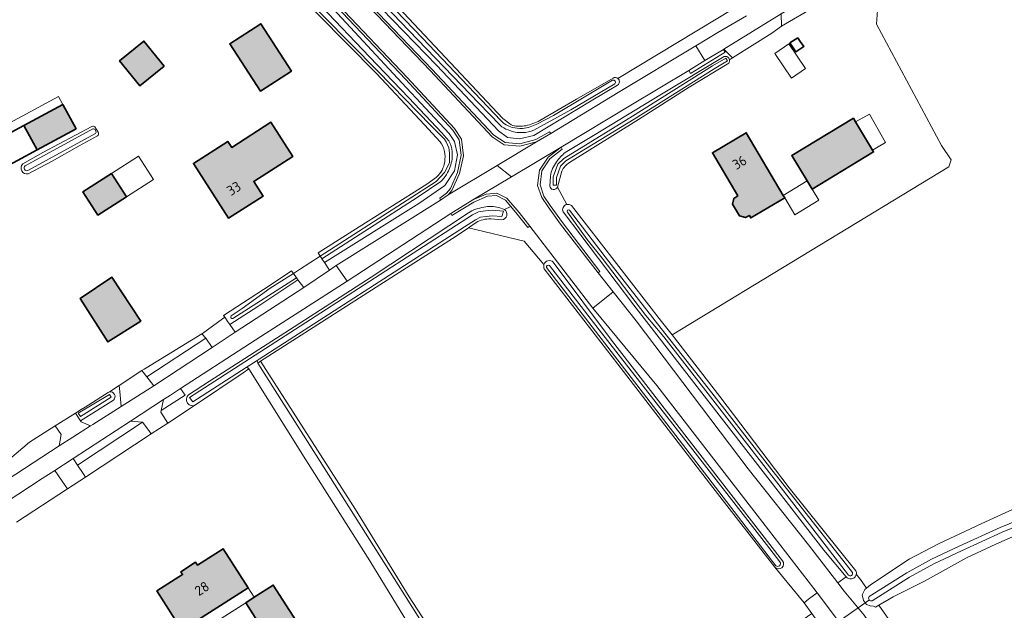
# Model space of a CAD drawing. Header units: metres. Extents: x 200031 to 204075, y 460125 to 464703.
# Tile 6 of 178: x 200361 to 200539, y 462235 to 462342. Entities that reach past the tile are written whole.
import ezdxf
from ezdxf.enums import TextEntityAlignment as Align

# ---------------------------------------------------------------- set-up
doc = ezdxf.new("R2010")
doc.units = ezdxf.units.M
doc.header["$LTSCALE"] = 2
for name, color, linetype, lineweight in [('B-WE-GR-BOS_LOOF-GV', 253, 'Continuous', 13), ('B-WE-GR-GRAS-GV', 253, 'Continuous', 13), ('B-WE-KW-KUNSTWERK_DUIKER-G', 253, 'Continuous', 18), ('B-WE-OG-BEBOUWING-GV', 253, 'Continuous', 35), ('B-WE-OG-BEBOUWING-T18', 253, 'Continuous', 18), ('B-WE-OG-BEBOUWING_LOODS-GV', 253, 'Continuous', 35), ('B-WE-OG-BEBOUWING_LUIFEL-GV', 253, 'Continuous', 18), ('B-WE-OG-BEBOUWING_SCHUUR-GV', 253, 'Continuous', 35), ('B-WE-OG-TERREIN_CULTUURSCHEIDING-GV', 253, 'Continuous', 18), ('B-WE-OG-TERREIN_ERF-GV', 253, 'Continuous', 18), ('B-WE-OG-WATER-GV', 253, 'Continuous', 18), ('B-WE-OG-WATER_GREPPEL-GV', 253, 'Continuous', 18), ('B-WE-OG-WATER_SLOOT-GV', 253, 'Continuous', 18), ('B-WE-VH-ONVERHARD-GV', 253, 'Continuous', 18), ('B-WE-VH-VERHARDING_ASFALT-GV', 253, 'Continuous', 18), ('B-WE-VH-VERHARDING_BETON-A', 254, 'Continuous', 25), ('B-WE-VH-VERHARDING_BETONSTRAATSTEEN-GV', 253, 'Continuous', 18), ('B-WE-VH-VERHARDING_HALFVERHARDING-GV', 253, 'Continuous', 18), ('B-WE-VH-VERHARDING_OPEN-GV', 253, 'Continuous', 18)]:
    doc.layers.add(name, color=color, linetype=linetype, lineweight=lineweight)
doc.styles.add('NLCS-ISO-M1000-T18', font='NLCS-ISO.ttf', dxfattribs={"height": 1.8})

msp = doc.modelspace()

# ---------------------------------------------------------------- hatches: boundary and pattern name
at = {"layer": 'B-WE-VH-VERHARDING_BETON-A'}
h = msp.add_hatch(color=256, dxfattribs=at)
h.dxf.hatch_style = 1
h.paths.add_polyline_path([(200410.125, 462332.342), (200404.591, 462340.902), (200398.996, 462337.285), (200404.53, 462328.725)])
h = msp.add_hatch(color=256, dxfattribs=at)
h.dxf.hatch_style = 1
h.paths.add_polyline_path([(200387.116, 462333.215), (200383.458, 462337.761), (200379.057, 462334.22), (200382.716, 462329.674)])
h = msp.add_hatch(color=256, dxfattribs=at)
h.dxf.hatch_style = 1
h.paths.add_polyline_path([(200371.192, 462321.882), (200368.807, 462326.318), (200361.761, 462322.529), (200364.147, 462318.093)])
h = msp.add_hatch(color=256, dxfattribs=at)
h.dxf.hatch_style = 1
h.paths.add_polyline_path([(200503.362, 462312.492), (200504.255, 462311.013), (200515.38, 462317.738), (200515.18, 462318.07), (200512.116, 462323.147), (200511.716, 462323.809), (200500.591, 462317.084)])
h = msp.add_hatch(color=256, dxfattribs=at)
h.dxf.hatch_style = 1
h.paths.add_polyline_path([(200410.415, 462316.909), (200406.435, 462323.101), (200399.338, 462318.539), (200398.638, 462319.627), (200392.43, 462315.637), (200398.782, 462305.755), (200405.008, 462309.757), (200403.336, 462312.359)])
h = msp.add_hatch(color=256, dxfattribs=at)
h.dxf.hatch_style = 1
h.paths.add_polyline_path([(200490.823, 462309.795), (200490.115, 462309.318), (200489.85, 462308.261), (200491.129, 462306.166), (200492.247, 462305.86), (200492.922, 462306.24), (200493.178, 462305.805), (200499.309, 462309.424), (200499.047, 462309.868), (200492.358, 462321.201), (200486.227, 462317.582)])
h = msp.add_hatch(color=256, dxfattribs=at)
h.dxf.hatch_style = 1
h.paths.add_polyline_path([(200375.157, 462306.288), (200380.342, 462309.621), (200377.638, 462313.827), (200372.453, 462310.494)])
h = msp.add_hatch(color=256, dxfattribs=at)
h.dxf.hatch_style = 1
h.paths.add_polyline_path([(200382.911, 462287.152), (200377.695, 462295.079), (200371.953, 462291.214), (200376.949, 462283.379)])
h = msp.add_hatch(color=256, dxfattribs=at)
h.dxf.hatch_style = 1
h.paths.add_polyline_path([(200400.79, 462237.969), (200402.297, 462238.932), (200397.784, 462246.013), (200393.145, 462243.056), (200392.82, 462243.561), (200390.147, 462241.836), (200390.473, 462241.332), (200385.827, 462238.366), (200390.341, 462231.294), (200391.857, 462232.261)])
h = msp.add_hatch(color=256, dxfattribs=at)
h.dxf.hatch_style = 1
h.paths.add_polyline_path([(200401.891, 462236.239), (200406.541, 462228.934), (200411.518, 462232.103), (200406.846, 462239.442), (200403.379, 462237.235)])

# ---------------------------------------------------------------- linework, layer by layer
at = {"layer": 'B-WE-GR-BOS_LOOF-GV', "flags": 128}
msp.add_lwpolyline([(200635.655, 462294.14), (200631.229, 462300.666), (200629.834, 462302.818), (200621.452, 462297.383), (200603.73, 462285.052), (200581.388, 462269.608), (200573.566, 462264.189), (200568.385, 462260.554), (200561.728, 462257.128), (200556.126, 462254.284), (200549.673, 462251.743), (200543.057, 462249.301), (200537.49, 462246.851), (200532.154, 462244.334), (200524.604, 462240.127), (200518.937, 462237.284), (200516.297, 462235.777), (200518.531, 462232.608), (200527.464, 462219.954), (200531.885, 462223.25), (200544.182, 462231.896), (200569, 462248.735), (200611.111, 462277.71)], close=True, dxfattribs=at)
at = {"layer": 'B-WE-GR-GRAS-GV', "flags": 128}
for points in [[(200629.34, 462416.814), (200628.24, 462416.27), (200618.738, 462410.077), (200539.497, 462362.986), (200531.603, 462358.265), (200526.531, 462355.231), (200526.174, 462355.018), (200517.821, 462350.096), (200516.524, 462349.332), (200515.916, 462340.797), (200527.67, 462318.906), (200529.372, 462316.286), (200528.981, 462315.058), (200478.943, 462284.666), (200487.578, 462273.515), (200500.126, 462257.034), (200512.186, 462242.032)], [(200514.116, 462238.871), (200514.818, 462239.45), (200521.777, 462244.126), (200527.079, 462246.918), (200534.968, 462250.547), (200544.033, 462254.697), (200553.286, 462258.575), (200561.712, 462262.492), (200566.636, 462265.395), (200573.298, 462269.638), (200582.418, 462275.942), (200597.107, 462286.045), (200608.23, 462293.872), (200622.93, 462304.059), (200634.263, 462311.801)], [(200455.789, 462297.369), (200452.202, 462301.59), (200442.144, 462304.028), (200439.906, 462302.498), (200425.455, 462293.305), (200414.089, 462286.007), (200404.564, 462279.881), (200421.734, 462253.119), (200431.391, 462237.281), (200445.603, 462215.504), (200447.049, 462216.742), (200460.308, 462201.528), (200473.613, 462212.701), (200481.899, 462218.707), (200489.722, 462224.29), (200504.202, 462234.309), (200502.813, 462236.252), (200497.521, 462242.66), (200486.309, 462257.098), (200470.153, 462278.06), (200455.845, 462296.577)], [(200512.246, 462241.395), (200512.996, 462240.46), (200513.029, 462240.414), (200514.116, 462238.871)]]:
    msp.add_lwpolyline(points, dxfattribs=at)
at = {"layer": 'B-WE-GR-GRAS-GV'}
for points in [[(200455.845, 462296.577, -0.1970561), (200455.789, 462297.369)], [(200512.186, 462242.032, -0.153521), (200512.246, 462241.395)]]:
    msp.add_lwpolyline(points, format="xyb", dxfattribs=at)
at = {"layer": 'B-WE-KW-KUNSTWERK_DUIKER-G', "flags": 128}
msp.add_lwpolyline([(200506.916, 462231.328), (200510.788, 462234.062), (200514.658, 462236.794)], dxfattribs=at)
at = {"layer": 'B-WE-OG-BEBOUWING-GV', "flags": 128}
for points in [[(200410.125, 462332.342), (200404.591, 462340.902), (200398.996, 462337.285), (200404.53, 462328.725)], [(200387.116, 462333.215), (200383.458, 462337.761), (200379.057, 462334.22), (200382.716, 462329.674)], [(200371.192, 462321.882), (200368.807, 462326.318), (200361.761, 462322.529), (200364.147, 462318.093)], [(200503.362, 462312.492), (200504.255, 462311.013), (200515.38, 462317.738), (200515.18, 462318.07), (200512.116, 462323.147), (200511.716, 462323.809), (200500.591, 462317.084)], [(200410.415, 462316.909), (200406.435, 462323.101), (200399.338, 462318.539), (200398.638, 462319.627), (200392.43, 462315.637), (200398.782, 462305.755), (200405.008, 462309.757), (200403.336, 462312.359)], [(200490.823, 462309.795), (200490.115, 462309.318), (200489.85, 462308.261), (200491.129, 462306.166), (200492.247, 462305.86), (200492.922, 462306.24), (200493.178, 462305.805), (200499.309, 462309.424), (200499.047, 462309.868), (200492.358, 462321.201), (200486.227, 462317.582)], [(200375.157, 462306.288), (200380.342, 462309.621), (200377.638, 462313.827), (200372.453, 462310.494)], [(200382.911, 462287.152), (200377.695, 462295.079), (200371.953, 462291.214), (200376.949, 462283.379)], [(200400.79, 462237.969), (200402.297, 462238.932), (200397.784, 462246.013), (200393.145, 462243.056), (200392.82, 462243.561), (200390.147, 462241.836), (200390.473, 462241.332), (200385.827, 462238.366), (200390.341, 462231.294), (200391.857, 462232.261)], [(200401.891, 462236.239), (200406.541, 462228.934), (200411.518, 462232.103), (200406.846, 462239.442), (200403.379, 462237.235)]]:
    msp.add_lwpolyline(points, close=True, dxfattribs=at)
at = {"layer": 'B-WE-OG-BEBOUWING_LOODS-GV', "flags": 128}
msp.add_lwpolyline([(200361.761, 462322.529), (200354.632, 462318.695), (200357.018, 462314.259), (200364.147, 462318.093)], close=True, dxfattribs=at)
at = {"layer": 'B-WE-OG-BEBOUWING_LUIFEL-GV', "flags": 128}
for points in [[(200503.08, 462332.78), (200500.042, 462337.239), (200497.526, 462335.525), (200500.564, 462331.065)], [(200361.761, 462322.529), (200368.807, 462326.318), (200368.049, 462327.727), (200350.352, 462318.21), (200351.11, 462316.801), (200354.632, 462318.695)], [(200512.116, 462323.147), (200515.18, 462318.07), (200517.548, 462319.401), (200514.645, 462324.568)], [(200380.342, 462309.621), (200385.192, 462312.739), (200382.488, 462316.945), (200377.638, 462313.827)], [(200501.166, 462306.384), (200505.479, 462308.983), (200504.255, 462311.013), (200503.362, 462312.492), (200499.047, 462309.868), (200499.309, 462309.424)], [(200392.947, 462230.552), (200401.891, 462236.239), (200403.379, 462237.235), (200402.297, 462238.932), (200400.79, 462237.969), (200391.857, 462232.261), (200390.341, 462231.294), (200391.422, 462229.6)]]:
    msp.add_lwpolyline(points, close=True, dxfattribs=at)
at = {"layer": 'B-WE-OG-BEBOUWING_SCHUUR-GV', "flags": 128}
msp.add_lwpolyline([(200501.672, 462338.365), (200500.26, 462337.425), (200501.332, 462335.814), (200502.744, 462336.754), (200502.124, 462337.685)], close=True, dxfattribs=at)
at = {"layer": 'B-WE-OG-TERREIN_CULTUURSCHEIDING-GV', "flags": 128}
for points in [[(200516.813, 462351.507), (200525.631, 462356.727), (200524.652, 462358.42), (200524.527, 462358.346), (200504.541, 462346.23), (200498.641, 462342.681), (200498.74, 462340.46)], [(200469.1, 462329.821), (200464.308, 462326.963), (200453.963, 462320.67), (200451.339, 462320.066), (200449.177, 462320.349), (200447.551, 462321.55), (200436.398, 462333.342), (200422.52, 462347.767), (200416.697, 462354.138), (200416.103, 462354.778), (200415.24, 462353.928), (200421.785, 462347.097), (200435.495, 462332.682), (200446.75, 462320.751), (200448.788, 462319.427), (200451.395, 462319.174), (200454.291, 462319.968), (200456.809, 462321.376), (200457.001, 462321.041), (200469.208, 462328.487), (200483.236, 462336.919), (200487.246, 462339.293), (200492.379, 462342.354)], [(200498.74, 462340.46), (200511.126, 462347.721), (200511.537, 462347.096), (200512.952, 462348.059), (200515.691, 462349.68), (200516.07, 462349.064), (200516.524, 462349.332), (200517.821, 462350.096)], [(200493.278, 462345.66), (200483.393, 462339.641)], [(200417.696, 462343.609), (200430.069, 462330.232), (200438.627, 462321.04), (200439.61, 462319.591), (200440.179, 462317.195), (200439.62, 462314.332), (200437.879, 462311.643), (200433.148, 462308.429), (200416.106, 462297.717), (200417.001, 462296.343), (200418.234, 462297.175), (200437.111, 462309.003), (200436.938, 462309.353), (200438.168, 462310.258), (200438.868, 462311.123), (200440.163, 462314.034), (200440.805, 462317.127), (200440.481, 462319.896), (200439.299, 462321.664), (200430.759, 462330.855), (200418.225, 462344.056)], [(200483.393, 462339.641), (200469.137, 462331.018)], [(200489.337, 462334.393), (200489.896, 462334.719), (200488.298, 462336.317), (200488.221, 462336.27), (200488.523, 462335.739), (200482.305, 462331.919), (200482.001, 462332.474), (200471.48, 462326.205), (200458.906, 462318.579), (200459.106, 462318.238), (200456.831, 462316.48), (200455.422, 462314.332), (200455.076, 462311.78), (200455.774, 462309.727), (200456.935, 462308.038), (200459.127, 462304.949), (200465.892, 462296.14), (200465.564, 462295.892), (200468.312, 462292.411), (200472.466, 462287.212), (200492.701, 462260.467), (200503.619, 462246.694), (200508.905, 462239.835), (200510.44, 462240.945), (200506.39, 462245.75), (200496.681, 462258.268), (200480.786, 462278.776), (200472.061, 462290.056), (200459.258, 462306.87)], [(200459.624, 462317.595), (200464.74, 462320.696), (200477.011, 462328.186), (200488.37, 462334.963)], [(200456.821, 462311.566), (200456.941, 462313.36)], [(200459.892, 462308.221), (200458.242, 462311.368), (200458.241, 462311.365)], [(200447.6, 462307.686), (200448.67, 462307.305), (200449.796, 462307.838), (200448.829, 462308.985), (200447.177, 462309.86), (200445.553, 462309.756), (200443.085, 462308.667), (200439.126, 462306.229), (200438.932, 462306.579), (200420.187, 462294.338), (200404.615, 462284.359), (200390.07, 462274.936), (200390.896, 462273.743), (200386.608, 462270.971), (200386.547, 462270.686), (200387.394, 462269.362), (200387.809, 462268.713), (200392.818, 462271.987)], [(200497.521, 462242.66), (200502.813, 462236.252), (200503.607, 462236.86), (200505.15, 462238.042), (200504.573, 462238.809), (200494.341, 462252.084), (200476.213, 462275.531), (200464.611, 462289.479), (200453.219, 462304.283), (200452.882, 462304.044), (200450.934, 462306.49), (200449.796, 462307.838), (200448.67, 462307.305)], [(200391.545, 462273.84), (200395.318, 462276.271), (200409.764, 462285.564), (200424.532, 462295.066), (200442.123, 462306.724)], [(200443.507, 462304.96), (200442.144, 462304.028), (200452.202, 462301.59), (200455.789, 462297.369)], [(200448.153, 462305.471), (200446.158, 462305.619)], [(200457.477, 462297.821), (200468.023, 462283.731), (200481.675, 462266.039), (200498.932, 462243.836)], [(200377.987, 462272.877), (200371.994, 462269.132), (200372.126, 462268.921), (200373.822, 462268.194), (200374.236, 462268.457), (200379.379, 462271.721), (200379.106, 462274.395), (200378.992, 462275.518), (200377.244, 462274.366)], [(200360.461, 462250.834), (200369.638, 462256.833), (200369.219, 462257.45), (200367.38, 462260.155), (200365.099, 462258.668), (200354.137, 462251.535), (200323.91, 462232.008), (200322.542, 462231.115), (200322.542, 462227.052), (200322.783, 462227.209), (200323.308, 462227.549), (200324.199, 462228.128)]]:
    msp.add_lwpolyline(points, dxfattribs=at)
at = {"layer": 'B-WE-OG-TERREIN_CULTUURSCHEIDING-GV'}
for points in [[(200488.37, 462334.963, -0.4407698), (200489.337, 462334.393)], [(200469.137, 462331.018, -0.5053386), (200469.1, 462329.821)], [(200458.051, 462315.948, -0.0788406), (200459.624, 462317.595)], [(200456.941, 462313.36, -0.1111628), (200458.051, 462315.948)], [(200458.241, 462311.365, -0.7292177), (200456.821, 462311.566)], [(200442.123, 462306.724, -0.1139134), (200444.917, 462307.718)], [(200444.917, 462307.718, -0.135681), (200447.6, 462307.686)], [(200459.258, 462306.87, -0.4732689), (200459.892, 462308.221)], [(200448.67, 462307.305, -0.7092719), (200448.153, 462305.471)], [(200446.158, 462305.619, 0.1412601), (200443.507, 462304.96)], [(200455.789, 462297.369, -0.5407699), (200457.477, 462297.821)], [(200377.244, 462274.366, -0.7312614), (200377.987, 462272.877)], [(200392.818, 462271.987, -0.9237589), (200391.545, 462273.84)], [(200498.932, 462243.836, -0.953507), (200497.521, 462242.66)]]:
    msp.add_lwpolyline(points, format="xyb", dxfattribs=at)
at = {"layer": 'B-WE-OG-TERREIN_CULTUURSCHEIDING-GV', "flags": 128}
for points in [[(200411.304, 462294.627), (200404.084, 462289.804), (200398.988, 462286.546), (200399.983, 462285.162), (200412.349, 462293.205)], [(200394.646, 462284.066), (200384.007, 462277.075), (200385.28, 462275.467), (200387.577, 462276.925), (200395.8, 462282.385)], [(200372.471, 462259.582), (200372.885, 462258.956), (200384.801, 462266.746), (200384.342, 462267.364), (200383.236, 462268.854), (200371.469, 462261.097)], [(200357.848, 462260.338), (200358.728, 462258.48), (200368.172, 462264.581), (200368.501, 462266.65), (200367.436, 462268.222), (200362.757, 462265.291), (200359.188, 462262.189), (200357.553, 462260.755)]]:
    msp.add_lwpolyline(points, close=True, dxfattribs=at)
at = {"layer": 'B-WE-OG-TERREIN_ERF-GV', "flags": 128}
for points in [[(200434.173, 462322.611), (200425.51, 462331.887), (200414.926, 462342.633), (200407.737, 462349.688), (200403.056, 462354.94), (200403.474, 462355.345), (200402.857, 462356.028), (200401.522, 462357.38), (200400.785, 462357.312), (200394.205, 462365.251), (200393.54, 462365.871)], [(200469.137, 462331.018), (200483.393, 462339.641), (200493.278, 462345.66), (200498.012, 462349.026), (200504.341, 462353.526), (200502.192, 462356.683), (200497.594, 462363.498)], [(200419.28, 462354.479), (200427.559, 462345.956), (200448.37, 462323.796), (200449.842, 462322.628), (200450.153, 462322.532)], [(200460.737, 462308.036), (200477.06, 462287.098), (200478.943, 462284.666), (200528.981, 462315.058), (200529.372, 462316.286), (200527.67, 462318.906), (200515.916, 462340.797), (200516.524, 462349.332), (200516.07, 462349.064), (200515.691, 462349.68), (200512.952, 462348.059), (200511.537, 462347.096), (200511.126, 462347.721), (200498.74, 462340.46), (200496.999, 462339.171)], [(200496.999, 462339.171), (200489.896, 462334.719), (200489.337, 462334.393)], [(200489.209, 462333.792), (200482.037, 462329.409), (200472.868, 462323.563), (200460.375, 462315.807)], [(200455.044, 462323.412), (200461.667, 462327.258), (200468.297, 462331.073)], [(200365.2, 462317.632), (200374.082, 462322.343)], [(200374.576, 462322.26), (200375.209, 462321.276)], [(200436.996, 462319.557), (200434.173, 462322.611)], [(200375.08, 462320.615), (200371.774, 462318.815), (200366.857, 462316.051), (200362.562, 462313.758)], [(200361.574, 462315.579), (200365.2, 462317.632)], [(200359.188, 462262.189), (200362.757, 462265.291), (200367.436, 462268.222), (200371.12, 462270.529), (200371.459, 462270.741), (200372.115, 462271.152), (200372.833, 462271.601), (200377.025, 462274.222), (200377.244, 462274.366), (200378.992, 462275.518), (200383.099, 462278.222), (200383.487, 462278.478), (200383.795, 462278.664), (200393.957, 462284.818), (200394.075, 462284.89), (200397.662, 462287.581), (200398.079, 462287.847), (200397.851, 462288.179), (200406.299, 462293.64), (200410.146, 462296.232), (200410.484, 462295.761), (200411.616, 462296.447), (200415.347, 462298.882), (200414.977, 462299.479), (200421.216, 462303.456), (200434.628, 462311.884), (200436.348, 462313.172)], [(200459.013, 462314.275), (200458.242, 462311.368), (200459.892, 462308.221)], [(200376.646, 462130.768), (200435.555, 462172.111), (200430.252, 462174.777), (200430.862, 462177.201), (200430.181, 462176.641), (200417.792, 462191.704), (200445.603, 462215.504), (200431.391, 462237.281), (200421.734, 462253.119), (200404.564, 462279.881), (200404.087, 462279.566), (200413.463, 462264.748), (200427.969, 462241.749), (200441.576, 462220.187)], [(200439.827, 462219.312), (200431.795, 462231.603), (200424.292, 462243.796), (200412.754, 462262.046), (200402.463, 462278.494), (200401.414, 462277.802), (200392.818, 462271.987), (200387.809, 462268.713), (200384.801, 462266.746), (200372.885, 462258.956), (200369.638, 462256.833), (200360.461, 462250.834)]]:
    msp.add_lwpolyline(points, dxfattribs=at)
for points in [[(200398.996, 462337.285), (200404.591, 462340.902), (200410.125, 462332.342), (200404.53, 462328.725)], [(200379.057, 462334.22), (200383.458, 462337.761), (200387.116, 462333.215), (200382.716, 462329.674)], [(200361.761, 462322.529), (200368.807, 462326.318), (200371.192, 462321.882), (200364.147, 462318.093), (200357.018, 462314.259), (200353.495, 462312.365), (200351.11, 462316.801), (200354.632, 462318.695)], [(200500.591, 462317.084), (200511.716, 462323.809), (200512.116, 462323.147), (200515.18, 462318.07), (200515.38, 462317.738), (200504.255, 462311.013), (200503.362, 462312.492)], [(200406.435, 462323.101), (200410.415, 462316.909), (200403.336, 462312.359), (200405.008, 462309.757), (200398.782, 462305.755), (200392.43, 462315.637), (200398.638, 462319.627), (200399.338, 462318.539)], [(200499.047, 462309.868), (200499.309, 462309.424), (200493.178, 462305.805), (200492.922, 462306.24), (200492.247, 462305.86), (200491.129, 462306.166), (200489.85, 462308.261), (200490.115, 462309.318), (200490.823, 462309.795), (200486.227, 462317.582), (200492.358, 462321.201)], [(200375.157, 462306.288), (200372.453, 462310.494), (200377.638, 462313.827), (200380.342, 462309.621)], [(200376.949, 462283.379), (200371.953, 462291.214), (200377.695, 462295.079), (200382.911, 462287.152)], [(200390.147, 462241.836), (200392.82, 462243.561), (200393.145, 462243.056), (200397.784, 462246.013), (200402.297, 462238.932), (200400.79, 462237.969), (200391.857, 462232.261), (200390.341, 462231.294), (200385.827, 462238.366), (200390.473, 462241.332)], [(200406.846, 462239.442), (200411.518, 462232.103), (200406.541, 462228.934), (200401.891, 462236.239), (200403.379, 462237.235)]]:
    msp.add_lwpolyline(points, close=True, dxfattribs=at)
at = {"layer": 'B-WE-OG-TERREIN_ERF-GV'}
for points in [[(200489.337, 462334.393, -0.2117599), (200489.209, 462333.792)], [(200468.297, 462331.073, -0.3103296), (200469.137, 462331.018)], [(200374.082, 462322.343, -0.2888077), (200374.576, 462322.26)], [(200450.153, 462322.532, 0.1201623), (200452.484, 462322.472)], [(200452.484, 462322.472, 0.0767495), (200455.044, 462323.412)], [(200375.209, 462321.276, -0.4327174), (200375.08, 462320.615)], [(200437.831, 462317.829, 0.1086208), (200436.996, 462319.557)], [(200437.842, 462315.929, 0.0689333), (200437.831, 462317.829)], [(200362.562, 462313.758, -0.7536474), (200361.574, 462315.579)], [(200436.348, 462313.172, 0.1890524), (200437.842, 462315.929)], [(200460.375, 462315.807, 0.1238868), (200459.013, 462314.275)], [(200459.892, 462308.221, -0.2371292), (200460.737, 462308.036)]]:
    msp.add_lwpolyline(points, format="xyb", dxfattribs=at)
at = {"layer": 'B-WE-OG-WATER-GV', "flags": 128}
for points in [[(200374.209, 462321.905), (200361.993, 462315.218)], [(200362.472, 462314.343), (200374.688, 462321.029)]]:
    msp.add_lwpolyline(points, dxfattribs=at)
at = {"layer": 'B-WE-OG-WATER-GV'}
for points in [[(200374.688, 462321.029, 0.6758591), (200374.209, 462321.905)], [(200361.993, 462315.218, 0.7775907), (200362.472, 462314.343)]]:
    msp.add_lwpolyline(points, format="xyb", dxfattribs=at)
at = {"layer": 'B-WE-OG-WATER_GREPPEL-GV', "flags": 128}
for points in [[(200403.96, 462280.034), (200401.969, 462278.752)], [(200441.576, 462220.187), (200427.969, 462241.749), (200413.463, 462264.748), (200404.087, 462279.566)], [(200402.463, 462278.494), (200412.754, 462262.046), (200424.292, 462243.796), (200431.795, 462231.603), (200439.827, 462219.312)]]:
    msp.add_lwpolyline(points, dxfattribs=at)
at = {"layer": 'B-WE-OG-WATER_GREPPEL-GV'}
for points in [[(200404.087, 462279.566, -0.1701914), (200403.96, 462280.034)], [(200401.969, 462278.752, -0.2022408), (200402.463, 462278.494)]]:
    msp.add_lwpolyline(points, format="xyb", dxfattribs=at)
at = {"layer": 'B-WE-OG-WATER_SLOOT-GV', "flags": 128}
for points in [[(200437.149, 462312.407), (200432.869, 462309.484), (200415.65, 462298.417), (200416.106, 462297.717), (200433.148, 462308.429), (200437.879, 462311.643), (200439.62, 462314.332), (200440.179, 462317.195), (200439.61, 462319.591), (200438.627, 462321.04), (200430.069, 462330.232), (200417.696, 462343.609), (200404.969, 462356.695), (200403.474, 462355.345), (200403.056, 462354.94), (200407.737, 462349.688), (200414.926, 462342.633), (200425.51, 462331.887), (200434.173, 462322.611), (200436.996, 462319.557)], [(200436.348, 462313.172), (200434.628, 462311.884), (200421.216, 462303.456), (200414.977, 462299.479), (200415.347, 462298.882), (200436.271, 462312.378), (200437.827, 462314.03), (200438.731, 462315.747), (200438.684, 462317.541), (200438.595, 462318.484), (200438.097, 462319.523), (200437.788, 462320.01), (200436.546, 462321.319), (200435.355, 462322.508), (200430.769, 462327.195), (200425.69, 462332.374), (200416.021, 462342.192), (200412.005, 462346.308), (200411.771, 462346.507), (200409.799, 462348.345), (200404.212, 462354.529)], [(200404.212, 462354.529), (200409.799, 462348.345), (200411.771, 462346.507), (200412.005, 462346.308), (200416.021, 462342.192), (200425.69, 462332.374), (200430.769, 462327.195), (200435.355, 462322.508), (200436.546, 462321.319), (200437.788, 462320.01), (200438.097, 462319.523), (200438.595, 462318.484), (200438.684, 462317.541), (200438.731, 462315.747), (200437.827, 462314.03), (200436.271, 462312.378), (200415.347, 462298.882), (200415.614, 462298.472), (200415.65, 462298.417), (200432.869, 462309.484), (200437.149, 462312.407)], [(200404.931, 462355.28), (200410.424, 462349.523), (200415.483, 462344.086), (200424.266, 462334.935), (200431.387, 462327.517), (200437.332, 462321.203), (200438.576, 462319.716)], [(200438.576, 462319.716), (200437.332, 462321.203), (200431.387, 462327.517), (200424.266, 462334.935), (200415.483, 462344.086), (200410.424, 462349.523), (200404.931, 462355.28)], [(200415.878, 462355.021), (200416.103, 462354.778), (200416.697, 462354.138), (200422.52, 462347.767), (200436.398, 462333.342), (200447.551, 462321.55), (200449.177, 462320.349), (200451.339, 462320.066), (200453.963, 462320.67), (200464.308, 462326.963), (200469.1, 462329.821)], [(200447.857, 462322.56), (200444.017, 462326.518), (200429.849, 462341.265), (200418.238, 462353.491), (200416.968, 462354.844)], [(200416.968, 462354.844), (200418.238, 462353.491), (200429.849, 462341.265), (200444.017, 462326.518), (200447.857, 462322.56)], [(200450.153, 462322.532), (200449.842, 462322.628), (200448.37, 462323.796), (200427.559, 462345.956), (200419.28, 462354.479), (200418.684, 462355.093), (200418.273, 462355.516), (200418.251, 462355.488)], [(200418.378, 462354.574), (200420.932, 462351.724), (200433.834, 462338.29), (200448, 462323.388)], [(200448, 462323.388), (200433.834, 462338.29), (200420.932, 462351.724), (200418.378, 462354.574)], [(200488.37, 462334.963), (200477.011, 462328.186), (200464.74, 462320.696), (200459.624, 462317.595)], [(200460.375, 462315.807), (200472.868, 462323.563), (200482.037, 462329.409), (200489.209, 462333.792)], [(200468.297, 462331.073), (200461.667, 462327.258), (200455.044, 462323.412)], [(200451.926, 462321.987), (200452.978, 462322.162), (200454.523, 462322.742), (200457.522, 462324.34), (200463.065, 462327.616), (200468.193, 462330.674)], [(200468.193, 462330.674), (200463.065, 462327.616), (200457.522, 462324.34), (200454.523, 462322.742), (200452.978, 462322.162), (200451.926, 462321.987)], [(200468.578, 462330.04), (200460.655, 462325.329), (200453.969, 462321.669)], [(200453.969, 462321.669), (200460.655, 462325.329), (200468.578, 462330.04)], [(200374.082, 462322.343), (200365.2, 462317.632), (200361.574, 462315.579)], [(200361.993, 462315.218), (200374.209, 462321.905)], [(200375.209, 462321.276), (200374.576, 462322.26)], [(200374.688, 462321.029), (200362.472, 462314.343)], [(200362.562, 462313.758), (200366.857, 462316.051), (200371.774, 462318.815), (200375.08, 462320.615)], [(200456.941, 462313.36), (200456.821, 462311.566)], [(200458.241, 462311.365), (200458.242, 462311.368), (200459.013, 462314.275)], [(200448.67, 462307.305), (200447.6, 462307.686)], [(200512.186, 462242.032), (200500.126, 462257.034), (200487.578, 462273.515), (200478.943, 462284.666), (200477.06, 462287.098), (200460.737, 462308.036)], [(200442.123, 462306.724), (200424.532, 462295.066), (200409.764, 462285.564), (200395.318, 462276.271), (200391.545, 462273.84)], [(200401.969, 462278.752), (200392.315, 462272.532), (200391.714, 462273.334), (200415.438, 462288.618), (200442.896, 462306.336), (200443.978, 462306.877), (200445.201, 462307.068), (200446.427, 462307.176), (200448.464, 462307.028), (200448.165, 462306.047), (200446.435, 462306.173), (200445.322, 462306.075), (200444.286, 462305.913), (200443.392, 462305.466), (200441.431, 462304.201), (200415.98, 462287.778), (200404.318, 462280.265), (200403.96, 462280.034)], [(200459.258, 462306.87), (200472.061, 462290.056), (200480.786, 462278.776), (200496.681, 462258.268), (200506.39, 462245.75), (200510.44, 462240.945)], [(200510.835, 462241.231), (200500.943, 462254.075), (200488.853, 462269.635), (200477.438, 462284.314), (200474.219, 462288.174), (200466.286, 462298.54), (200463.603, 462301.915), (200460.016, 462306.82)], [(200460.016, 462306.82), (200463.603, 462301.915), (200466.286, 462298.54), (200474.219, 462288.174), (200477.438, 462284.314), (200488.853, 462269.635), (200500.943, 462254.075), (200510.835, 462241.231)], [(200460.428, 462307.177), (200466.878, 462298.739), (200477, 462285.827), (200486.12, 462274.203), (200496.574, 462260.831), (200511.539, 462241.728)], [(200511.539, 462241.728), (200496.574, 462260.831), (200486.12, 462274.203), (200477, 462285.827), (200466.878, 462298.739), (200460.428, 462307.177)], [(200404.087, 462279.566), (200404.564, 462279.881), (200414.089, 462286.007), (200425.455, 462293.305), (200439.906, 462302.498), (200442.144, 462304.028), (200443.507, 462304.96)], [(200446.158, 462305.619), (200448.153, 462305.471)], [(200456.763, 462297.223), (200465.795, 462285.566), (200481.009, 462266.022), (200496, 462246.795), (200498.441, 462243.607)], [(200496, 462246.795), (200481.009, 462266.022), (200465.795, 462285.566), (200456.763, 462297.223)], [(200498.932, 462243.836), (200481.675, 462266.039), (200468.023, 462283.731), (200457.477, 462297.821)], [(200399.264, 462288.096), (200401.253, 462289.423), (200406.3, 462293.092), (200410.484, 462295.761), (200410.146, 462296.232), (200406.299, 462293.64), (200397.851, 462288.179), (200398.079, 462287.847), (200398.646, 462287.022), (200398.988, 462286.546), (200404.084, 462289.804), (200411.304, 462294.627), (200411.068, 462294.948), (200399.534, 462287.589)], [(200399.534, 462287.589), (200411.068, 462294.948), (200410.484, 462295.761), (200406.3, 462293.092)], [(200455.845, 462296.577), (200470.153, 462278.06), (200486.309, 462257.098), (200497.521, 462242.66)], [(200497.694, 462242.938), (200482.057, 462263.361), (200456.222, 462296.822)], [(200456.222, 462296.822), (200482.057, 462263.361), (200497.694, 462242.938)], [(200406.3, 462293.092), (200401.253, 462289.423), (200399.264, 462288.096)], [(200392.818, 462271.987), (200401.414, 462277.802), (200402.463, 462278.494)], [(200377.244, 462274.366), (200377.025, 462274.222), (200372.833, 462271.601), (200372.115, 462271.152), (200371.459, 462270.741), (200371.12, 462270.529), (200371.994, 462269.132), (200377.987, 462272.877)], [(200514.592, 462237.363), (200521.391, 462241.675), (200525.837, 462244.107), (200530.863, 462246.482), (200538.229, 462249.843), (200548.011, 462253.803), (200557.808, 462257.816)], [(200557.808, 462257.816), (200548.011, 462253.803), (200538.229, 462249.843), (200530.863, 462246.482), (200525.837, 462244.107), (200521.391, 462241.675), (200514.592, 462237.363)], [(200558.182, 462256.969), (200548.36, 462252.945), (200538.594, 462248.993), (200531.253, 462245.643), (200526.257, 462243.282), (200521.861, 462240.878), (200515.088, 462236.581)], [(200515.088, 462236.581), (200521.861, 462240.878), (200526.257, 462243.282), (200531.253, 462245.643), (200538.594, 462248.993), (200548.36, 462252.945), (200558.182, 462256.969)], [(200544.033, 462254.697), (200534.968, 462250.547), (200527.079, 462246.918), (200521.777, 462244.126), (200514.818, 462239.45), (200514.116, 462238.871), (200513.794, 462238.605), (200513.327, 462237.657), (200513.549, 462236.637), (200514.068, 462235.911), (200514.756, 462235.676), (200515.346, 462235.606), (200515.706, 462235.439), (200516.297, 462235.777), (200518.937, 462237.284), (200524.604, 462240.127), (200532.154, 462244.334), (200537.49, 462246.851), (200543.057, 462249.301)], [(200498.441, 462243.607), (200496, 462246.795)], [(200510.44, 462240.945), (200510.621, 462240.73)]]:
    msp.add_lwpolyline(points, dxfattribs=at)
for points in [[(200458.062, 462311.712), (200457.462, 462311.716), (200457.472, 462313.21), (200458.285, 462315.519), (200459.386, 462316.566), (200471.779, 462324.164), (200486.229, 462333.274), (200488.654, 462334.689), (200488.976, 462334.182), (200486.541, 462332.76), (200472.095, 462323.654), (200459.754, 462316.088), (200458.803, 462315.183), (200458.072, 462313.106)], [(200488.976, 462334.182), (200488.654, 462334.689), (200486.229, 462333.274), (200471.779, 462324.164), (200459.386, 462316.566), (200458.285, 462315.519), (200457.472, 462313.21), (200457.462, 462311.716), (200458.062, 462311.712), (200458.072, 462313.106), (200458.803, 462315.183), (200459.754, 462316.088), (200472.095, 462323.654), (200486.541, 462332.76)], [(200403.96, 462280.034), (200404.318, 462280.265), (200415.98, 462287.778), (200441.431, 462304.201), (200443.392, 462305.466), (200444.286, 462305.913), (200445.322, 462306.075), (200446.435, 462306.173), (200448.165, 462306.047), (200448.464, 462307.028), (200446.427, 462307.176), (200445.201, 462307.068), (200443.978, 462306.877), (200442.896, 462306.336), (200415.438, 462288.618), (200391.714, 462273.334), (200392.315, 462272.532), (200401.969, 462278.752)], [(200384.007, 462277.075), (200394.646, 462284.066), (200393.957, 462284.818), (200383.795, 462278.664), (200383.487, 462278.478), (200383.099, 462278.222)], [(200377.23, 462273.902), (200377.565, 462273.38), (200371.989, 462269.894), (200371.609, 462270.502)], [(200371.609, 462270.502), (200371.989, 462269.894), (200377.565, 462273.38), (200377.23, 462273.902)]]:
    msp.add_lwpolyline(points, close=True, dxfattribs=at)
at = {"layer": 'B-WE-OG-WATER_SLOOT-GV'}
for points in [[(200489.337, 462334.393, 0.4407698), (200488.37, 462334.963)], [(200489.209, 462333.792, 0.2117599), (200489.337, 462334.393)], [(200469.137, 462331.018, 0.3103296), (200468.297, 462331.073)], [(200469.1, 462329.821, 0.5053386), (200469.137, 462331.018)], [(200468.193, 462330.674, -0.8464599), (200468.578, 462330.04)], [(200468.578, 462330.04, 0.8464599), (200468.193, 462330.674)], [(200374.576, 462322.26, 0.2888077), (200374.082, 462322.343)], [(200374.209, 462321.905, -0.6758591), (200374.688, 462321.029)], [(200449.32, 462321.726, -0.1215293), (200447.857, 462322.56)], [(200447.857, 462322.56, 0.1215293), (200449.32, 462321.726)], [(200448, 462323.388, 0.1371095), (200450.028, 462322.154)], [(200450.028, 462322.154, -0.1371095), (200448, 462323.388)], [(200450.028, 462322.154, 0.0783608), (200451.926, 462321.987)], [(200451.926, 462321.987, -0.0783608), (200450.028, 462322.154)], [(200452.484, 462322.472, -0.1201623), (200450.153, 462322.532)], [(200455.044, 462323.412, -0.0767495), (200452.484, 462322.472)], [(200375.08, 462320.615, 0.4327174), (200375.209, 462321.276)], [(200451.917, 462321.232, -0.1304832), (200449.32, 462321.726)], [(200449.32, 462321.726, 0.1304832), (200451.917, 462321.232)], [(200453.969, 462321.669, -0.1152518), (200451.917, 462321.232)], [(200451.917, 462321.232, 0.1152518), (200453.969, 462321.669)], [(200436.996, 462319.557, -0.1086208), (200437.831, 462317.829)], [(200438.576, 462319.716, -0.1521211), (200439.175, 462317.777)], [(200439.175, 462317.777, 0.1521211), (200438.576, 462319.716)], [(200437.831, 462317.829, -0.0689333), (200437.842, 462315.929)], [(200439.175, 462317.777, -0.1267995), (200438.816, 462315.083)], [(200438.816, 462315.083, 0.1267995), (200439.175, 462317.777)], [(200459.624, 462317.595, 0.0788406), (200458.051, 462315.948)], [(200361.574, 462315.579, 0.7536474), (200362.562, 462313.758)], [(200362.472, 462314.343, -0.7775907), (200361.993, 462315.218)], [(200437.842, 462315.929, -0.1890524), (200436.348, 462313.172)], [(200438.816, 462315.083, -0.1285672), (200437.149, 462312.407)], [(200437.149, 462312.407, 0.1285672), (200438.816, 462315.083)], [(200458.051, 462315.948, 0.1111628), (200456.941, 462313.36)], [(200459.013, 462314.275, -0.1238868), (200460.375, 462315.807)], [(200456.821, 462311.566, 0.7292177), (200458.241, 462311.365)], [(200444.917, 462307.718, 0.1139134), (200442.123, 462306.724)], [(200447.6, 462307.686, 0.135681), (200444.917, 462307.718)], [(200459.892, 462308.221, 0.4732689), (200459.258, 462306.87)], [(200460.737, 462308.036, 0.2371292), (200459.892, 462308.221)], [(200448.153, 462305.471, 0.7092719), (200448.67, 462307.305)], [(200460.016, 462306.82, -0.9719331), (200460.428, 462307.177)], [(200460.428, 462307.177, 0.9719331), (200460.016, 462306.82)], [(200443.507, 462304.96, -0.1412601), (200446.158, 462305.619)], [(200455.789, 462297.369, 0.1970561), (200455.845, 462296.577)], [(200457.477, 462297.821, 0.5407699), (200455.789, 462297.369)], [(200456.222, 462296.822, -0.7261678), (200456.763, 462297.223)], [(200456.763, 462297.223, 0.7261678), (200456.222, 462296.822)], [(200399.534, 462287.589, -0.8045062), (200399.264, 462288.096)], [(200399.264, 462288.096, 0.8045062), (200399.534, 462287.589)], [(200403.96, 462280.034, 0.1701914), (200404.087, 462279.566)], [(200402.463, 462278.494, 0.2022408), (200401.969, 462278.752)], [(200377.987, 462272.877, 0.7312614), (200377.244, 462274.366)], [(200391.545, 462273.84, 0.9237589), (200392.818, 462271.987)], [(200497.521, 462242.66, 0.953507), (200498.932, 462243.836)], [(200498.441, 462243.607, -0.9042592), (200497.694, 462242.938)], [(200497.694, 462242.938, 0.9042592), (200498.441, 462243.607)], [(200512.246, 462241.395, 0.153521), (200512.186, 462242.032)], [(200510.621, 462240.73, 0.5272119), (200512.246, 462241.395)], [(200511.539, 462241.728, -0.8386689), (200510.835, 462241.231)], [(200510.835, 462241.231, 0.8386689), (200511.539, 462241.728)], [(200515.088, 462236.581, -0.7364732), (200514.592, 462237.363)], [(200514.592, 462237.363, 0.7364732), (200515.088, 462236.581)]]:
    msp.add_lwpolyline(points, format="xyb", dxfattribs=at)
at = {"layer": 'B-WE-VH-ONVERHARD-GV', "flags": 128}
msp.add_lwpolyline([(200510.621, 462240.73), (200510.44, 462240.945), (200508.905, 462239.835), (200510.083, 462238.306), (200513.659, 462234.011), (200515.869, 462230.854), (200517.145, 462231.694), (200517.711, 462232.067), (200518.531, 462232.608), (200516.297, 462235.777), (200515.706, 462235.439), (200515.346, 462235.606), (200514.756, 462235.676), (200514.068, 462235.911), (200513.549, 462236.637), (200513.327, 462237.657), (200513.794, 462238.605), (200514.116, 462238.871), (200513.029, 462240.414), (200512.996, 462240.46), (200512.246, 462241.395)], dxfattribs=at)
at = {"layer": 'B-WE-VH-ONVERHARD-GV'}
msp.add_lwpolyline([(200512.246, 462241.395, -0.5272119), (200510.621, 462240.73)], format="xyb", dxfattribs=at)
at = {"layer": 'B-WE-VH-ONVERHARD-GV', "flags": 128}
msp.add_lwpolyline([(200510.101, 462226.523), (200510.655, 462226.906), (200511.167, 462229.863), (200510.289, 462231.215), (200505.15, 462238.042), (200503.607, 462236.86), (200502.813, 462236.252), (200504.202, 462234.309), (200505.563, 462232.404), (200506.132, 462232.627), (200506.823, 462232.753), (200507.379, 462232.486), (200507.898, 462231.727), (200507.989, 462230.84), (200507.655, 462230.055), (200507.481, 462229.932), (200508.548, 462228.543)], close=True, dxfattribs=at)
at = {"layer": 'B-WE-VH-VERHARDING_ASFALT-GV', "flags": 128}
for points in [[(200418.56, 462344.32), (200431.044, 462331.15), (200439.601, 462321.943), (200440.885, 462320.063), (200441.234, 462317.038), (200440.521, 462313.849), (200439.153, 462310.753), (200438.474, 462309.953), (200447.329, 462315.281), (200454.457, 462319.571), (200451.405, 462318.768), (200448.577, 462319.035), (200446.423, 462320.471), (200435.2, 462332.428), (200421.49, 462346.819)], [(200492.379, 462342.354), (200487.246, 462339.293), (200483.236, 462336.919), (200484.886, 462334.246), (200488.221, 462336.27), (200488.298, 462336.317), (200498.641, 462342.681)], [(200354.137, 462251.535), (200365.099, 462258.668), (200367.38, 462260.155), (200370.674, 462262.301), (200381.058, 462269.069), (200387.038, 462272.966), (200388.3, 462273.789), (200390.07, 462274.936), (200404.615, 462284.359), (200420.187, 462294.338), (200418.234, 462297.175), (200417.001, 462296.343), (200412.349, 462293.205), (200399.983, 462285.162), (200395.8, 462282.385), (200387.577, 462276.925), (200385.28, 462275.467), (200379.379, 462271.721), (200374.236, 462268.457), (200373.822, 462268.194), (200370.622, 462266.163), (200368.172, 462264.581), (200358.728, 462258.48)], [(200513.659, 462234.011), (200510.083, 462238.306), (200508.905, 462239.835), (200503.619, 462246.694), (200492.701, 462260.467), (200472.466, 462287.212), (200468.312, 462292.411), (200464.611, 462289.479), (200476.213, 462275.531), (200494.341, 462252.084), (200504.573, 462238.809), (200505.15, 462238.042), (200510.289, 462231.215)]]:
    msp.add_lwpolyline(points, dxfattribs=at)
for points in [[(200484.886, 462334.246), (200483.236, 462336.919), (200469.208, 462328.487), (200457.001, 462321.041), (200454.457, 462319.571), (200447.329, 462315.281), (200449.919, 462313.216), (200458.906, 462318.579), (200471.48, 462326.205), (200482.001, 462332.474)], [(200453.219, 462304.283), (200464.611, 462289.479), (200468.312, 462292.411), (200465.564, 462295.892), (200458.8, 462304.69), (200456.529, 462307.824), (200455.401, 462309.518), (200454.644, 462311.687), (200455.001, 462314.459), (200456.545, 462316.802), (200458.906, 462318.579), (200449.919, 462313.216), (200442.946, 462309.056), (200445.368, 462310.121), (200447.259, 462310.278), (200449.089, 462309.346), (200451.305, 462306.751)], [(200420.187, 462294.338), (200438.932, 462306.579), (200442.946, 462309.056), (200449.919, 462313.216), (200447.329, 462315.281), (200438.474, 462309.953), (200437.111, 462309.003), (200418.234, 462297.175)]]:
    msp.add_lwpolyline(points, close=True, dxfattribs=at)
at = {"layer": 'B-WE-VH-VERHARDING_BETONSTRAATSTEEN-GV', "flags": 128}
msp.add_lwpolyline([(200371.994, 462269.132), (200371.12, 462270.529), (200367.436, 462268.222), (200368.501, 462266.65), (200368.172, 462264.581), (200370.622, 462266.163), (200373.822, 462268.194), (200372.126, 462268.921)], close=True, dxfattribs=at)
at = {"layer": 'B-WE-VH-VERHARDING_HALFVERHARDING-GV', "flags": 128}
for points in [[(200437.111, 462309.003), (200438.474, 462309.953), (200439.153, 462310.753), (200440.521, 462313.849), (200441.234, 462317.038), (200440.885, 462320.063), (200439.601, 462321.943), (200431.044, 462331.15), (200418.56, 462344.32), (200405.547, 462357.824), (200405.322, 462357.619), (200405.252, 462357.532), (200418.225, 462344.056), (200430.759, 462330.855), (200439.299, 462321.664), (200440.481, 462319.896), (200440.805, 462317.127), (200440.163, 462314.034), (200438.868, 462311.123), (200438.168, 462310.258), (200436.938, 462309.353)], [(200488.221, 462336.27), (200484.886, 462334.246), (200482.001, 462332.474), (200482.305, 462331.919), (200488.523, 462335.739)], [(200465.564, 462295.892), (200465.892, 462296.14), (200459.127, 462304.949), (200456.935, 462308.038), (200455.774, 462309.727), (200455.076, 462311.78), (200455.422, 462314.332), (200456.831, 462316.48), (200459.106, 462318.238), (200458.906, 462318.579), (200456.545, 462316.802), (200455.001, 462314.459), (200454.644, 462311.687), (200455.401, 462309.518), (200456.529, 462307.824), (200458.8, 462304.69)], [(200442.946, 462309.056), (200438.932, 462306.579), (200439.126, 462306.229), (200443.085, 462308.667), (200445.553, 462309.756), (200447.177, 462309.86), (200448.829, 462308.985), (200449.796, 462307.838), (200450.934, 462306.49), (200452.882, 462304.044), (200453.219, 462304.283), (200451.305, 462306.751), (200449.089, 462309.346), (200447.259, 462310.278), (200445.368, 462310.121)]]:
    msp.add_lwpolyline(points, close=True, dxfattribs=at)
msp.add_lwpolyline([(200421.49, 462346.819), (200435.2, 462332.428), (200446.423, 462320.471), (200448.577, 462319.035), (200451.405, 462318.768), (200454.457, 462319.571), (200457.001, 462321.041), (200456.809, 462321.376), (200454.291, 462319.968), (200451.395, 462319.174), (200448.788, 462319.427), (200446.75, 462320.751), (200435.495, 462332.682), (200421.785, 462347.097)], dxfattribs=at)
at = {"layer": 'B-WE-VH-VERHARDING_OPEN-GV', "flags": 128}
for points in [[(200498.74, 462340.46), (200498.641, 462342.681), (200488.298, 462336.317), (200489.896, 462334.719), (200496.999, 462339.171)], [(200415.65, 462298.417), (200415.614, 462298.472), (200415.347, 462298.882), (200411.616, 462296.447), (200410.484, 462295.761), (200411.068, 462294.948), (200411.304, 462294.627), (200412.349, 462293.205), (200417.001, 462296.343), (200416.106, 462297.717)], [(200393.957, 462284.818), (200394.646, 462284.066), (200395.8, 462282.385), (200399.983, 462285.162), (200398.988, 462286.546), (200398.646, 462287.022), (200398.079, 462287.847), (200397.662, 462287.581), (200394.075, 462284.89)], [(200385.28, 462275.467), (200384.007, 462277.075), (200383.099, 462278.222), (200378.992, 462275.518), (200379.106, 462274.395), (200379.379, 462271.721)], [(200387.038, 462272.966), (200386.608, 462270.971), (200390.896, 462273.743), (200390.07, 462274.936), (200388.3, 462273.789)], [(200386.608, 462270.971), (200387.038, 462272.966), (200381.058, 462269.069), (200383.236, 462268.854), (200384.342, 462267.364), (200384.801, 462266.746), (200387.809, 462268.713), (200387.394, 462269.362), (200386.547, 462270.686)], [(200371.469, 462261.097), (200383.236, 462268.854), (200381.058, 462269.069), (200370.674, 462262.301)], [(200371.469, 462261.097), (200370.674, 462262.301), (200367.38, 462260.155), (200369.219, 462257.45), (200369.638, 462256.833), (200372.885, 462258.956), (200372.471, 462259.582)]]:
    msp.add_lwpolyline(points, close=True, dxfattribs=at)

# ---------------------------------------------------------------- texts
at = {"layer": 'B-WE-OG-BEBOUWING-T18', "style": 'NLCS-ISO-M1000-T18'}
for s, rotation, p in [('36', 30.6, (200491.135, 462315.834)), ('33', 32.7, (200399.732, 462311.121)), ('28', 32.6, (200393.961, 462238.82))]:
    msp.add_text(s, height=1.8, rotation=rotation, dxfattribs=at).set_placement(p, align=Align.MIDDLE)

doc.saveas('drawing.dxf')
